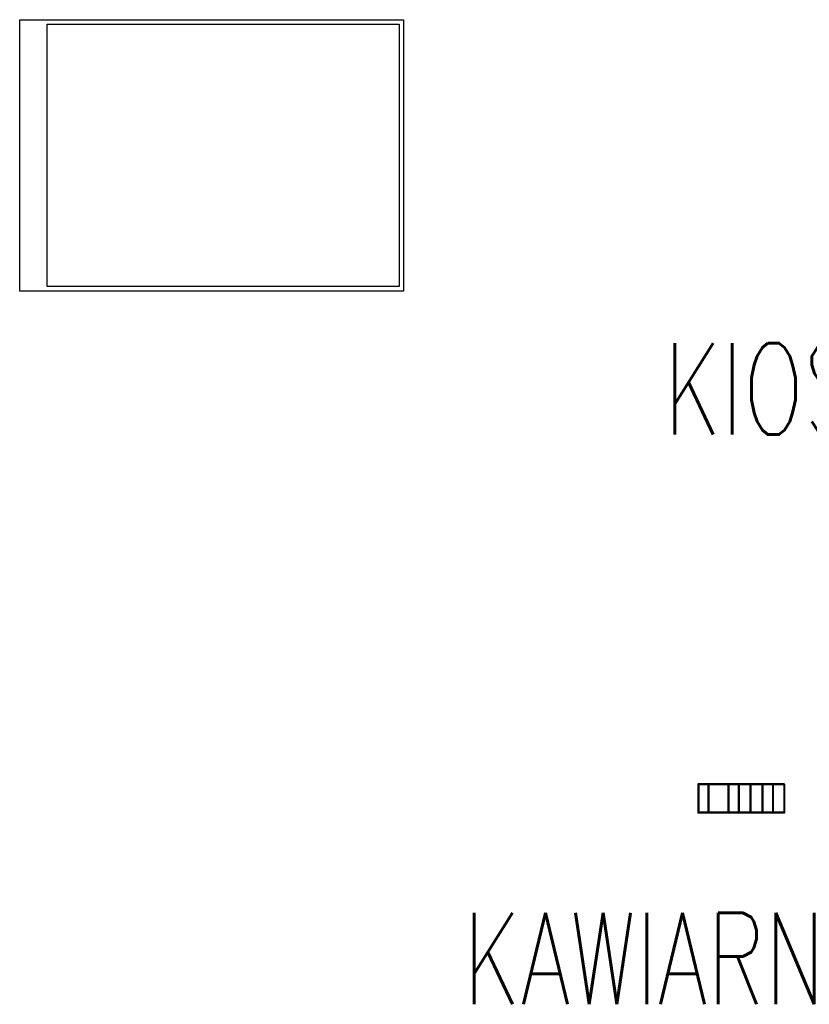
# Model space of a CAD drawing. Header units: millimetres. Extents: x 14400 to 93787, y -21104 to 39413.
# Tile 1 of 256: x 16698 to 21017, y 8158 to 13545. Entities that reach past the tile are written whole.
import ezdxf

# ---------------------------------------------------------------- set-up
doc = ezdxf.new("R2010")
doc.units = ezdxf.units.MM
doc.styles.add('ARCHETYP', font='romans.shx', dxfattribs={"height": 15})

# ---------------------------------------------------------------- blocks, each defined once
blk = doc.blocks.new('wit2')
at = {"layer": 'DEFPOINTS'}
for p, q in [((20406.9, 9361.9), (20406.9, 9203.9)), ((20409.4, 9361.9), (20409.4, 9203.9)), ((20411.9, 9361.9), (20411.9, 9203.9)), ((20461.9, 9361.9), (20461.9, 9203.9)), ((20466.9, 9361.9), (20466.9, 9203.9)), ((20571.9, 9361.9), (20571.9, 9203.9)), ((20576.9, 9361.9), (20576.9, 9203.9)), ((20627.9, 9361.9), (20627.9, 9203.9)), ((20632.9, 9361.9), (20632.9, 9203.9)), ((20691.9, 9361.9), (20691.9, 9203.9)), ((20696.9, 9361.9), (20696.9, 9203.9)), ((20757.9, 9361.9), (20757.9, 9203.9)), ((20762.9, 9361.9), (20762.9, 9203.9)), ((20814.9, 9361.9), (20814.9, 9203.9)), ((20819.9, 9361.9), (20819.9, 9203.9)), ((20876.9, 9361.9), (20876.9, 9203.9)), ((20879.4, 9361.9), (20879.4, 9203.9)), ((20881.9, 9361.9), (20881.9, 9203.9))]:
    blk.add_line(p, q, dxfattribs=at)
for points in [[(20882, 9364.9), (20407, 9364.9)], [(20882, 9359.9), (20407, 9359.9)], [(20881.9, 9208.9), (20406.9, 9208.9)], [(20881.9, 9203.9), (20406.9, 9203.9)]]:
    blk.add_lwpolyline(points, dxfattribs=at)

msp = doc.modelspace()

# ---------------------------------------------------------------- linework, layer by layer
at = {"layer": 'DEFPOINTS'}
for points in [[(16697.83003, 12059.69476), (16697.83003, 13544.69476), (18797.83003, 13544.69476), (18797.83003, 12059.69476)], [(16847.83003, 12084.69476), (16847.83003, 13519.69476), (18772.83003, 13519.69476), (18772.83003, 12084.69476)]]:
    msp.add_lwpolyline(points, close=True, dxfattribs=at)

# ---------------------------------------------------------------- block references
msp.add_blockref('wit2', (0, 0), dxfattribs=at)

# ---------------------------------------------------------------- texts
at = {"layer": 'DEFPOINTS', "style": 'ARCHETYP', "width": 0.7}
for s, p in [('KIOSK', (20221.02022, 11275.41549)), ('KAWIARNIA', (19123.71677, 8158.43845))]:
    msp.add_text(s, height=500, dxfattribs=at).set_placement(p)

doc.saveas('drawing.dxf')
